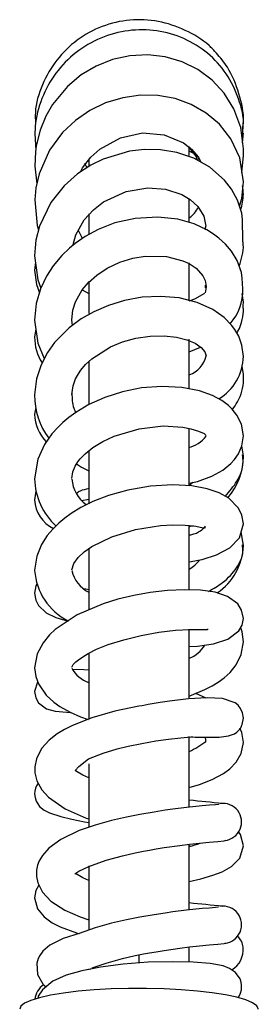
# Model space of a CAD drawing. Header units: millimetres. Extents: x 3931.57 to 3931.62, y 2341.392 to 2342.049.
# Tile 3 of 3: x 3931.579 to 3931.611, y 2341.917 to 2342.049. Entities that reach past the tile are written whole.
import ezdxf

# ---------------------------------------------------------------- set-up
doc = ezdxf.new("R2010")
doc.units = ezdxf.units.MM
doc.layers.add('SANINDUSA', color=3, linetype='Continuous')

msp = doc.modelspace()

# ---------------------------------------------------------------- linework, layer by layer
at = {"layer": 'SANINDUSA'}
for p, q in [((3931.609094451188, 2342.032491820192), (3931.60919368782, 2342.033842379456)), ((3931.601946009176, 2342.030786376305), (3931.601946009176, 2342.031992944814)), ((3931.581330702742, 2342.031271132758), (3931.581235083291, 2342.029334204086)), ((3931.602553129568, 2342.031046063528), (3931.601946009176, 2342.031384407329)), ((3931.609001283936, 2342.028497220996), (3931.609196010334, 2342.030804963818)), ((3931.609195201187, 2342.030792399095), (3931.609194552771, 2342.031666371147)), ((3931.581235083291, 2342.029334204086), (3931.581480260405, 2342.026963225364)), ((3931.588446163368, 2342.030307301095), (3931.588446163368, 2342.029317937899)), ((3931.601946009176, 2342.021934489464), (3931.601946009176, 2342.025020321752)), ((3931.588446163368, 2342.022943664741), (3931.588446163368, 2342.020269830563)), ((3931.609125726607, 2342.019386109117), (3931.609066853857, 2342.02218262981)), ((3931.587617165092, 2342.019649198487), (3931.587065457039, 2342.02072899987)), ((3931.581288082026, 2342.018379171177), (3931.58119837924, 2342.017306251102)), ((3931.58131322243, 2342.016420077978), (3931.581197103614, 2342.01540399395)), ((3931.601946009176, 2342.011279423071), (3931.601946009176, 2342.016374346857)), ((3931.588446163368, 2342.01390685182), (3931.588446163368, 2342.009589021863)), ((3931.609142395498, 2342.012879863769), (3931.609049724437, 2342.014305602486)), ((3931.587581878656, 2342.0127665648), (3931.588446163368, 2342.012246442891)), ((3931.604196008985, 2342.013142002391), (3931.60405713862, 2342.012353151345)), ((3931.609193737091, 2342.011091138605), (3931.609033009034, 2342.01226894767)), ((3931.609158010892, 2342.010647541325), (3931.609193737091, 2342.011091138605)), ((3931.586269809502, 2342.007989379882), (3931.586196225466, 2342.008722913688)), ((3931.5813587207, 2342.007530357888), (3931.581198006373, 2342.006411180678)), ((3931.601946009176, 2341.99958059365), (3931.601946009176, 2342.006130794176)), ((3931.601946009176, 2342.004446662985), (3931.603462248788, 2342.005067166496)), ((3931.588446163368, 2342.003132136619), (3931.588446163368, 2341.997443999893)), ((3931.609195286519, 2342.001408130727), (3931.609048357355, 2342.002520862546)), ((3931.581354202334, 2341.996984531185), (3931.581196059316, 2341.996083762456)), ((3931.601946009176, 2341.986604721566), (3931.601946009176, 2341.994169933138)), ((3931.588446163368, 2341.991218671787), (3931.588446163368, 2341.984048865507)), ((3931.609194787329, 2341.990461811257), (3931.608994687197, 2341.991817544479)), ((3931.587506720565, 2341.984497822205), (3931.588446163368, 2341.984662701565)), ((3931.601928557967, 2341.980963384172), (3931.602200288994, 2341.981106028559)), ((3931.601946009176, 2341.972489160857), (3931.601946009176, 2341.981188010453)), ((3931.609194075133, 2341.97841854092), (3931.608907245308, 2341.980349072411)), ((3931.588446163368, 2341.978077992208), (3931.588446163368, 2341.969838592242)), ((3931.588446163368, 2341.972516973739), (3931.587890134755, 2341.972612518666)), ((3931.601946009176, 2341.957893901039), (3931.601946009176, 2341.967243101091)), ((3931.588446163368, 2341.964025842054), (3931.588446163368, 2341.95511957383)), ((3931.604182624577, 2341.957977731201), (3931.602840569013, 2341.958603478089)), ((3931.601946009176, 2341.945971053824), (3931.601946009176, 2341.952809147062)), ((3931.588446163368, 2341.949166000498), (3931.588446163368, 2341.945971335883)), ((3931.588446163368, 2341.945971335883), (3931.588446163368, 2341.940621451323)), ((3931.601946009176, 2341.943330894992), (3931.601946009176, 2341.945971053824)), ((3931.601946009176, 2341.929543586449), (3931.601946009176, 2341.938369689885)), ((3931.601946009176, 2341.938170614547), (3931.602125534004, 2341.938109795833)), ((3931.588446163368, 2341.935466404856), (3931.588446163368, 2341.926834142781)), ((3931.601946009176, 2341.922543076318), (3931.601946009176, 2341.924582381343))]:
    msp.add_line(p, q, dxfattribs=at)
at = {"layer": 'SANINDUSA', "flags": 128}
for points in [[(3931.609194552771, 2342.031666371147), (3931.608846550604, 2342.034536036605), (3931.607931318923, 2342.037052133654), (3931.606624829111, 2342.039156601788), (3931.604996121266, 2342.040911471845), (3931.603087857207, 2342.042319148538), (3931.600978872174, 2342.043357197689), (3931.598722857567, 2342.04401747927), (3931.59636510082, 2342.044288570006), (3931.593975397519, 2342.044165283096), (3931.591639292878, 2342.04364954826), (3931.589449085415, 2342.042776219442), (3931.587455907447, 2342.041592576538), (3931.585592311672, 2342.040037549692), (3931.583613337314, 2342.037644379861), (3931.582697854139, 2342.036059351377), (3931.581931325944, 2342.034196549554), (3931.581398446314, 2342.032064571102), (3931.581330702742, 2342.031271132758)], [(3931.60919537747, 2342.027244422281), (3931.608697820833, 2342.030455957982), (3931.607506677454, 2342.033036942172), (3931.605991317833, 2342.034971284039), (3931.604220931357, 2342.036482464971), (3931.60220753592, 2342.037639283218), (3931.600027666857, 2342.038419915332), (3931.597735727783, 2342.038831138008), (3931.595374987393, 2342.038870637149), (3931.593008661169, 2342.038536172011), (3931.590718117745, 2342.03783998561), (3931.588595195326, 2342.036813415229), (3931.586687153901, 2342.035501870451), (3931.584948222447, 2342.033863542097), (3931.583210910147, 2342.031519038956), (3931.581795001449, 2342.028339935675), (3931.581360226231, 2342.026438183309), (3931.581236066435, 2342.024843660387)], [(3931.587364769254, 2342.028601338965), (3931.587624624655, 2342.029145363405), (3931.588749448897, 2342.030578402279), (3931.589942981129, 2342.031654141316), (3931.592692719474, 2342.033176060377), (3931.595671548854, 2342.033806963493), (3931.598592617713, 2342.033558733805), (3931.601164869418, 2342.032475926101), (3931.602227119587, 2342.031647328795), (3931.603165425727, 2342.030549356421), (3931.603491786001, 2342.029889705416)], [(3931.601876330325, 2342.031920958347), (3931.602776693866, 2342.030757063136), (3931.602937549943, 2342.030414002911)], [(3931.609066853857, 2342.02218262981), (3931.608973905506, 2342.023032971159), (3931.608398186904, 2342.024793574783), (3931.607586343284, 2342.02627691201), (3931.606648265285, 2342.027489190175), (3931.604674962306, 2342.029228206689), (3931.60252831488, 2342.030428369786), (3931.600290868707, 2342.031189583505), (3931.598068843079, 2342.031557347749), (3931.595933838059, 2342.031596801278), (3931.593924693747, 2342.03136801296), (3931.590408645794, 2342.030317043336), (3931.588733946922, 2342.0294904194), (3931.586941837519, 2342.028312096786), (3931.58513826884, 2342.026713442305), (3931.583354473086, 2342.024468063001), (3931.581850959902, 2342.021323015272), (3931.58137486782, 2342.01940930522), (3931.581288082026, 2342.018379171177)], [(3931.608656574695, 2342.024003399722), (3931.6089700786, 2342.025031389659), (3931.60919537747, 2342.027244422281)], [(3931.586345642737, 2342.018785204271), (3931.586349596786, 2342.018823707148), (3931.586731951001, 2342.020125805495), (3931.587854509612, 2342.022156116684), (3931.589076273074, 2342.023514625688), (3931.590449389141, 2342.024584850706), (3931.593468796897, 2342.025978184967), (3931.596371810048, 2342.026458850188), (3931.598752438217, 2342.026285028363), (3931.60095480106, 2342.02555872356), (3931.60206404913, 2342.024885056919), (3931.603084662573, 2342.023936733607), (3931.603870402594, 2342.022661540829), (3931.604151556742, 2342.021281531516)], [(3931.581236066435, 2342.024843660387), (3931.581531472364, 2342.021371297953), (3931.581721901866, 2342.020804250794)], [(3931.609049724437, 2342.014305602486), (3931.608948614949, 2342.015092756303), (3931.608348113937, 2342.016686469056), (3931.607583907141, 2342.017937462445), (3931.60680329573, 2342.018869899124), (3931.605923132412, 2342.019690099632), (3931.605184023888, 2342.020250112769), (3931.604284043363, 2342.020813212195), (3931.602575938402, 2342.021607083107), (3931.60039012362, 2342.022227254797), (3931.59770998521, 2342.022528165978), (3931.594680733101, 2342.0223488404), (3931.591968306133, 2342.021733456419), (3931.589732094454, 2342.020860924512), (3931.587972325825, 2342.01989692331), (3931.586647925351, 2342.018973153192), (3931.585877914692, 2342.018337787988), (3931.584868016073, 2342.017364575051), (3931.583694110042, 2342.01596197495), (3931.582801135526, 2342.014587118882), (3931.582003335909, 2342.012912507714), (3931.581423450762, 2342.010934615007), (3931.581197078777, 2342.008678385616)], [(3931.58119837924, 2342.017306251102), (3931.581613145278, 2342.0141057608), (3931.582047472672, 2342.013005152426)], [(3931.586196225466, 2342.008722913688), (3931.586341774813, 2342.010039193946), (3931.586684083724, 2342.011152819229), (3931.587574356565, 2342.012757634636), (3931.588419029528, 2342.013760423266), (3931.58951994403, 2342.014740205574), (3931.590938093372, 2342.015677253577), (3931.592643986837, 2342.016477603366), (3931.594383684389, 2342.017007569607), (3931.596035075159, 2342.017275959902), (3931.598862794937, 2342.01722864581), (3931.601067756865, 2342.016667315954), (3931.601926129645, 2342.016271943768), (3931.602850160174, 2342.015662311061), (3931.603762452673, 2342.014658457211), (3931.604069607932, 2342.013992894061), (3931.604194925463, 2342.013214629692)], [(3931.581195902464, 2342.015393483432), (3931.581426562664, 2342.013485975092), (3931.581834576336, 2342.012336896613)], [(3931.601946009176, 2342.011267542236), (3931.60270137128, 2342.011560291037), (3931.604016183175, 2342.012329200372)], [(3931.609193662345, 2342.003833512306), (3931.609008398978, 2342.00533200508), (3931.608578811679, 2342.006525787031), (3931.608071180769, 2342.00741804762), (3931.607609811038, 2342.008036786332), (3931.606614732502, 2342.009046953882), (3931.605116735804, 2342.010102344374), (3931.603004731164, 2342.011059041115), (3931.600586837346, 2342.011667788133), (3931.598095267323, 2342.011883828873), (3931.595629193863, 2342.011754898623), (3931.593266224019, 2342.011328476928), (3931.591089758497, 2342.010664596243), (3931.589142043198, 2342.009822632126), (3931.587441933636, 2342.008851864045), (3931.585831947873, 2342.007667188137), (3931.583882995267, 2342.005706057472), (3931.582908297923, 2342.004344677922), (3931.582052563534, 2342.00270634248), (3931.581434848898, 2342.000797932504), (3931.581197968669, 2341.998652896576)], [(3931.581196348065, 2342.008675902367), (3931.581634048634, 2342.005587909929), (3931.582498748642, 2342.003560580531)], [(3931.586197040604, 2341.998709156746), (3931.586348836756, 2341.999871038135), (3931.58668076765, 2342.000803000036), (3931.587065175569, 2342.00150903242), (3931.587398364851, 2342.001993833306), (3931.588008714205, 2342.002718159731), (3931.588855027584, 2342.00351166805), (3931.591353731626, 2342.005105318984), (3931.592963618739, 2342.005764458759), (3931.594765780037, 2342.006257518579), (3931.596692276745, 2342.006543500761), (3931.598569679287, 2342.006589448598), (3931.600236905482, 2342.006412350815), (3931.601627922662, 2342.006054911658), (3931.602709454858, 2342.005581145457), (3931.603523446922, 2342.005025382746), (3931.604024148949, 2342.004444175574), (3931.604195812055, 2342.003881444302)], [(3931.609195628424, 2341.993155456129), (3931.608923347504, 2341.994729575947), (3931.608333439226, 2341.995923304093), (3931.607693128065, 2341.996743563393), (3931.607180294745, 2341.997242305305), (3931.606312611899, 2341.997896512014), (3931.605056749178, 2341.998581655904), (3931.603298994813, 2341.999214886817), (3931.600944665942, 2341.999670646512), (3931.598238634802, 2341.999803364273), (3931.595544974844, 2341.999592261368), (3931.592973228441, 2341.999083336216), (3931.590602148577, 2341.998318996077), (3931.588487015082, 2341.99735809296), (3931.586740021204, 2341.996318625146), (3931.585784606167, 2341.995626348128), (3931.584981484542, 2341.994955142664), (3931.5842889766, 2341.9942919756), (3931.583517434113, 2341.993427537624), (3931.582535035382, 2341.992025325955), (3931.581621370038, 2341.990015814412), (3931.581196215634, 2341.987400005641)], [(3931.586197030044, 2341.9874533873), (3931.586335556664, 2341.988351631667), (3931.586638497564, 2341.989089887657), (3931.586993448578, 2341.98966503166), (3931.587310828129, 2341.990073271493), (3931.587987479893, 2341.990772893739), (3931.588999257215, 2341.991581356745), (3931.590330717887, 2341.99239843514), (3931.591849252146, 2341.993109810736), (3931.595205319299, 2341.994117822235), (3931.598449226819, 2341.994487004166), (3931.60106124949, 2341.994324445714), (3931.602127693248, 2341.994106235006), (3931.603166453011, 2341.993791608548), (3931.603914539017, 2341.993482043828), (3931.604194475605, 2341.993222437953)], [(3931.601946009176, 2341.986809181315), (3931.603047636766, 2341.98704640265), (3931.604966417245, 2341.987752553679), (3931.606443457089, 2341.988575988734), (3931.607523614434, 2341.989451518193), (3931.608015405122, 2341.989990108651), (3931.608549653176, 2341.990770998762), (3931.608999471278, 2341.991828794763), (3931.609193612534, 2341.993166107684)], [(3931.586827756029, 2341.989396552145), (3931.587497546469, 2341.988953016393), (3931.588446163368, 2341.98848945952)], [(3931.602424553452, 2341.986912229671), (3931.602420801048, 2341.986908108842), (3931.601881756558, 2341.986472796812)], [(3931.581396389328, 2341.985763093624), (3931.581378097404, 2341.9857231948), (3931.581198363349, 2341.984562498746)], [(3931.60919432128, 2341.981378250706), (3931.609003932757, 2341.982523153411), (3931.608532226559, 2341.983476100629), (3931.607245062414, 2341.984779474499), (3931.605947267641, 2341.98550283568), (3931.604330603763, 2341.986058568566), (3931.602268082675, 2341.986450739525), (3931.599733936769, 2341.986595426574), (3931.596745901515, 2341.986404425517), (3931.593715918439, 2341.985874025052), (3931.591122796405, 2341.985144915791), (3931.589025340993, 2341.984332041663), (3931.587407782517, 2341.98352947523), (3931.586095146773, 2341.982731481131), (3931.585245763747, 2341.982122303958), (3931.584427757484, 2341.981442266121), (3931.58362744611, 2341.980654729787), (3931.582896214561, 2341.979779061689), (3931.582120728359, 2341.978570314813), (3931.581474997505, 2341.977010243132), (3931.581198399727, 2341.975118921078)], [(3931.586196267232, 2341.975176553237), (3931.586440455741, 2341.976031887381), (3931.587045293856, 2341.976848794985), (3931.587849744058, 2341.977583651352), (3931.588880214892, 2341.978303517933), (3931.591542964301, 2341.979618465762), (3931.59472586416, 2341.980586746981), (3931.59806996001, 2341.981119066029), (3931.59974358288, 2341.981220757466), (3931.601373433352, 2341.981197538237), (3931.602823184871, 2341.981037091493), (3931.603822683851, 2341.980834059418), (3931.60410502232, 2341.980875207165)], [(3931.602466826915, 2341.981076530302), (3931.602449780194, 2341.981070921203), (3931.601928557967, 2341.980963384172)], [(3931.601946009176, 2341.976257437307), (3931.603681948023, 2341.976568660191), (3931.605609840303, 2341.977177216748), (3931.607363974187, 2341.978124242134), (3931.608664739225, 2341.979499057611), (3931.609195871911, 2341.981360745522)], [(3931.609194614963, 2341.968654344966), (3931.608962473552, 2341.969776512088), (3931.608436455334, 2341.970624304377), (3931.607081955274, 2341.971620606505), (3931.60540275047, 2341.972168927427), (3931.603464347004, 2341.972438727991), (3931.601294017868, 2341.972505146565), (3931.59900783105, 2341.972397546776), (3931.596711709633, 2341.972136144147), (3931.594486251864, 2341.97174246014), (3931.592361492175, 2341.97122787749), (3931.590374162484, 2341.970607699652), (3931.586919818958, 2341.969137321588), (3931.58394823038, 2341.967173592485), (3931.583206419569, 2341.966463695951), (3931.582334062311, 2341.965384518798), (3931.581551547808, 2341.963900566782), (3931.581196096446, 2341.962036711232)], [(3931.581477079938, 2341.973267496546), (3931.581366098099, 2341.973048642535), (3931.581196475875, 2341.972063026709)], [(3931.581196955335, 2341.972063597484), (3931.581351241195, 2341.971126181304), (3931.581724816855, 2341.970382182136), (3931.582727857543, 2341.96942729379), (3931.584046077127, 2341.968782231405), (3931.585711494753, 2341.968316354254)], [(3931.601946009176, 2341.964891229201), (3931.603027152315, 2341.964941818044), (3931.605199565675, 2341.96525742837), (3931.607109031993, 2341.965879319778), (3931.608579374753, 2341.9669825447), (3931.609026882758, 2341.967759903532), (3931.609194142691, 2341.968667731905)], [(3931.586197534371, 2341.962107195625), (3931.58637117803, 2341.962485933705), (3931.58672009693, 2341.96282358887), (3931.587072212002, 2341.963103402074), (3931.587665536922, 2341.96352631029), (3931.588397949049, 2341.963966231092), (3931.589503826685, 2341.964517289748), (3931.59107540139, 2341.965151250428), (3931.593154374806, 2341.965810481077), (3931.595506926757, 2341.966384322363), (3931.597871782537, 2341.966812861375), (3931.600094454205, 2341.967080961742), (3931.60202583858, 2341.967188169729), (3931.603540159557, 2341.967177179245), (3931.604381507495, 2341.967166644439), (3931.604470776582, 2341.967262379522)], [(3931.609195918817, 2341.965532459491), (3931.609028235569, 2341.966877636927), (3931.608832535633, 2341.967422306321)], [(3931.601946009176, 2341.95825161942), (3931.602244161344, 2341.958350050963), (3931.604032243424, 2341.959109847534), (3931.605000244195, 2341.959614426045), (3931.605807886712, 2341.960107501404), (3931.606626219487, 2341.960703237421), (3931.607414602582, 2341.961420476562), (3931.608233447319, 2341.962437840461), (3931.6089077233, 2341.96380769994), (3931.609196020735, 2341.965540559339)], [(3931.581198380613, 2341.962040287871), (3931.581342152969, 2341.960876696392), (3931.581707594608, 2341.959872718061), (3931.582755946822, 2341.95835168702), (3931.583783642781, 2341.957404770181), (3931.584587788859, 2341.956834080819), (3931.58596188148, 2341.956066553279), (3931.587339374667, 2341.955462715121), (3931.588368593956, 2341.955107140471)], [(3931.588446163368, 2341.961739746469), (3931.587807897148, 2341.961778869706), (3931.586282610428, 2341.961791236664)], [(3931.58160953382, 2341.960142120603), (3931.581587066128, 2341.960119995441), (3931.581197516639, 2341.958847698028)], [(3931.581197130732, 2341.958849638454), (3931.581351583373, 2341.957991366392), (3931.581726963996, 2341.957322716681), (3931.582772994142, 2341.956549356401), (3931.583967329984, 2341.956229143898), (3931.585499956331, 2341.956061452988), (3931.586012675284, 2341.956044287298)], [(3931.60919536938, 2341.955283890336), (3931.609086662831, 2341.956003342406), (3931.608823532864, 2341.956589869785), (3931.60848077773, 2341.957029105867), (3931.60811013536, 2341.957335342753), (3931.606415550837, 2341.957907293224), (3931.604356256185, 2341.957986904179), (3931.601854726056, 2341.957854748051), (3931.599282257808, 2341.9575553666), (3931.598040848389, 2341.957369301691), (3931.596447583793, 2341.957101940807), (3931.595639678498, 2341.956945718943)], [(3931.595640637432, 2341.95694587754), (3931.595184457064, 2341.956870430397), (3931.591942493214, 2341.956197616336), (3931.588877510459, 2341.955306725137), (3931.586292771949, 2341.954293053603), (3931.585215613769, 2341.953761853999), (3931.584226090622, 2341.953168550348), (3931.583156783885, 2341.952339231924), (3931.582137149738, 2341.951203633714), (3931.581429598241, 2341.94984215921), (3931.581208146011, 2341.948764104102), (3931.581227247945, 2341.947927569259), (3931.581500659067, 2341.946847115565), (3931.582147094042, 2341.945665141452), (3931.583039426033, 2341.944659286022), (3931.585274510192, 2341.943094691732), (3931.588108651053, 2341.94185895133), (3931.588446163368, 2341.94174702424)], [(3931.608944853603, 2341.954244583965), (3931.609046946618, 2341.954438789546), (3931.609193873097, 2341.955274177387)], [(3931.604379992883, 2341.952719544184), (3931.605948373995, 2341.952730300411), (3931.60721911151, 2341.952884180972), (3931.608020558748, 2341.953181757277), (3931.608311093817, 2341.953380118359), (3931.608550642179, 2341.953605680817), (3931.608752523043, 2341.953858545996), (3931.608932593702, 2341.954161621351), (3931.608954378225, 2341.954229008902)], [(3931.609193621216, 2341.952024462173), (3931.608982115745, 2341.95333747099), (3931.608704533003, 2341.95394705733)], [(3931.588424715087, 2341.949800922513), (3931.590402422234, 2341.950582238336), (3931.592255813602, 2341.951149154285), (3931.593760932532, 2341.951524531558), (3931.595556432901, 2341.95188869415), (3931.597441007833, 2341.952214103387), (3931.599139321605, 2341.952462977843), (3931.600785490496, 2341.952658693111), (3931.602129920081, 2341.952770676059)], [(3931.601946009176, 2341.945970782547), (3931.603303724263, 2341.946388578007), (3931.604992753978, 2341.947055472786), (3931.606515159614, 2341.94787061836), (3931.607375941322, 2341.948499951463), (3931.608229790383, 2341.949373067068), (3931.608910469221, 2341.950544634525), (3931.60919369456, 2341.952025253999)], [(3931.586655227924, 2341.948245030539), (3931.587138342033, 2341.948777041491), (3931.588424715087, 2341.949800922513)], [(3931.588446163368, 2341.947288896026), (3931.587653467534, 2341.947632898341), (3931.586697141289, 2341.948207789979), (3931.586655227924, 2341.948245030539)], [(3931.581197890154, 2341.945110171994), (3931.581250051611, 2341.944609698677), (3931.581388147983, 2341.944159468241), (3931.581841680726, 2341.943435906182), (3931.582457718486, 2341.942929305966), (3931.583176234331, 2341.942563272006), (3931.584693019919, 2341.942079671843), (3931.586176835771, 2341.941740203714), (3931.587891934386, 2341.941383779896), (3931.588446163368, 2341.941272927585)], [(3931.605855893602, 2341.943723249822), (3931.605879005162, 2341.943712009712), (3931.605438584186, 2341.94365554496), (3931.604647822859, 2341.943582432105), (3931.603669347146, 2341.943503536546), (3931.601551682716, 2341.943291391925), (3931.599745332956, 2341.943058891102), (3931.598694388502, 2341.942909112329), (3931.597216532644, 2341.942683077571), (3931.595290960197, 2341.942361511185), (3931.593519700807, 2341.942011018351), (3931.591493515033, 2341.941533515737), (3931.589317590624, 2341.940919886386), (3931.587163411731, 2341.940182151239)], [(3931.587163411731, 2341.94018215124), (3931.584704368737, 2341.93900682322), (3931.583112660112, 2341.937839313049), (3931.582232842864, 2341.936853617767), (3931.581808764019, 2341.936125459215), (3931.581592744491, 2341.93555604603), (3931.581450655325, 2341.934866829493), (3931.581446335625, 2341.934015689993), (3931.58162467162, 2341.933174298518), (3931.582253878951, 2341.931933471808), (3931.58338478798, 2341.930732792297), (3931.585238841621, 2341.929527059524), (3931.587315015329, 2341.928606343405), (3931.588446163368, 2341.928212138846)], [(3931.609195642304, 2341.938147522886), (3931.608811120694, 2341.939673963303), (3931.608572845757, 2341.939999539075)], [(3931.588448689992, 2341.935373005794), (3931.590776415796, 2341.936207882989), (3931.592973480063, 2341.936822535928), (3931.594694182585, 2341.937216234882), (3931.595805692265, 2341.937434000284), (3931.596588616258, 2341.937572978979), (3931.597486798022, 2341.937725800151), (3931.598570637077, 2341.937900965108), (3931.600672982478, 2341.938208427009), (3931.601959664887, 2341.938371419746), (3931.603304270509, 2341.938514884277), (3931.604611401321, 2341.93862915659), (3931.605782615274, 2341.938738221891), (3931.606613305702, 2341.938830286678), (3931.606867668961, 2341.938885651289)], [(3931.601946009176, 2341.933378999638), (3931.60346936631, 2341.933731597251), (3931.60510323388, 2341.934196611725), (3931.606368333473, 2341.934666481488), (3931.607618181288, 2341.935357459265), (3931.608703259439, 2341.936473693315), (3931.609195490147, 2341.938144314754)], [(3931.586577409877, 2341.934372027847), (3931.587138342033, 2341.934750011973), (3931.588448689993, 2341.935373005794)], [(3931.588446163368, 2341.933501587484), (3931.587653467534, 2341.933845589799), (3931.586697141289, 2341.934420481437)], [(3931.581779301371, 2341.932869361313), (3931.581372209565, 2341.932135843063), (3931.581196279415, 2341.931160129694)], [(3931.581196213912, 2341.93116040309), (3931.581587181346, 2341.929711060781), (3931.58248372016, 2341.928597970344), (3931.583561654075, 2341.927824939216), (3931.58463318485, 2341.927288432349), (3931.5868239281, 2341.926477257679), (3931.587188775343, 2341.926368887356)], [(3931.605855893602, 2341.92993594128), (3931.605879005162, 2341.92992470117), (3931.605438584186, 2341.929868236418), (3931.604647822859, 2341.929795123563), (3931.603669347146, 2341.929716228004), (3931.601551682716, 2341.929504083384), (3931.599745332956, 2341.92927158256), (3931.598694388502, 2341.929121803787), (3931.597216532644, 2341.928895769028), (3931.595290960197, 2341.928574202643), (3931.593519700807, 2341.928223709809), (3931.591493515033, 2341.927746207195), (3931.589317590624, 2341.927132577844), (3931.587163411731, 2341.926394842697)], [(3931.587304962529, 2341.926403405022), (3931.585023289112, 2341.925725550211), (3931.58323933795, 2341.924812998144), (3931.582300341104, 2341.924020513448), (3931.581877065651, 2341.923448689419), (3931.581663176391, 2341.923013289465), (3931.581480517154, 2341.922391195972), (3931.58156429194, 2341.920876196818), (3931.582350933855, 2341.919531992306), (3931.582730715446, 2341.919237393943)], [(3931.588921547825, 2341.921755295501), (3931.590776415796, 2341.922420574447), (3931.592973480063, 2341.923035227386), (3931.594694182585, 2341.92342892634), (3931.595805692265, 2341.923646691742), (3931.596588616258, 2341.923785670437), (3931.597486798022, 2341.923938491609), (3931.598570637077, 2341.924113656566), (3931.600672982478, 2341.924421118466), (3931.601959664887, 2341.924584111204), (3931.603304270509, 2341.924727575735), (3931.604611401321, 2341.924841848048), (3931.605782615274, 2341.924950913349), (3931.606613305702, 2341.925042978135), (3931.606867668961, 2341.925098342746)], [(3931.608475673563, 2341.917727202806), (3931.608499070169, 2341.917753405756), (3931.608692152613, 2341.918074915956), (3931.60881655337, 2341.918368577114), (3931.608929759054, 2341.918804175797), (3931.608960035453, 2341.919428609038), (3931.608894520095, 2341.919852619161), (3931.608742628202, 2341.920297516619), (3931.608153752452, 2341.921127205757), (3931.607336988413, 2341.921702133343), (3931.606470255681, 2341.922035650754), (3931.604729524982, 2341.922351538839), (3931.602444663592, 2341.922531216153), (3931.599662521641, 2341.922597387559), (3931.59643547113, 2341.922515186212), (3931.593079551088, 2341.922249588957), (3931.590035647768, 2341.921847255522), (3931.587525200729, 2341.921368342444), (3931.585409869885, 2341.920769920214), (3931.58364519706, 2341.91998030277), (3931.582242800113, 2341.918841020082), (3931.581694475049, 2341.917956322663), (3931.581616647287, 2341.917657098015)], [(3931.588321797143, 2341.921546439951), (3931.588531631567, 2341.921596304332), (3931.588745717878, 2341.921644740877)], [(3931.611196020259, 2341.916231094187), (3931.611194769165, 2341.916265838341), (3931.610986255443, 2341.916679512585), (3931.61042501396, 2341.917083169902), (3931.609523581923, 2341.917467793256), (3931.608302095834, 2341.917824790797), (3931.606787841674, 2341.918146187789), (3931.605014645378, 2341.918424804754), (3931.603022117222, 2341.918654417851), (3931.600854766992, 2341.9188298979), (3931.598561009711, 2341.91894732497), (3931.596192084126, 2341.919004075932), (3931.59380090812, 2341.918998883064), (3931.591440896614, 2341.918931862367), (3931.589164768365, 2341.91880451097), (3931.587023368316, 2341.918619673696), (3931.585064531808, 2341.918381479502), (3931.58333201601, 2341.918095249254), (3931.581864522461, 2341.917767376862), (3931.580694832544, 2341.917405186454), (3931.579849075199, 2341.917016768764), (3931.579346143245, 2341.916610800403), (3931.579196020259, 2341.916231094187)]]:
    msp.add_lwpolyline(points, dxfattribs=at)
at = {"layer": 'SANINDUSA'}
for centre, radius, start, end in [((3931.599583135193, 2342.025688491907), 0.004022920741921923, 305.9693829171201, 332.4767874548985), ((3931.602352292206, 2342.012723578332), 0.006791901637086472, 318.4224561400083, 1.318524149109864), ((3931.587293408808, 2342.006308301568), 0.00609595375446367, 178.9919077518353, 213.1803717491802), ((3931.600662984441, 2342.004732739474), 0.003633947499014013, 290.6749845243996, 346.451886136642), ((3931.602260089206, 2342.00401525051), 0.006938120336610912, 301.7516347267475, 358.4585614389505), ((3931.59054275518, 2341.998504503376), 0.00934635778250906, 179.0789341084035, 217.2911976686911), ((3931.586637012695, 2341.996170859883), 0.005441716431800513, 181.0056139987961, 224.6008303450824), ((3931.601054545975, 2341.995466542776), 0.003921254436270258, 281.3720664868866, 323.232902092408), ((3931.600431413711, 2341.990495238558), 0.008764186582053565, 319.8454314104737, 359.7455598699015), ((3931.590092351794, 2341.987599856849), 0.008897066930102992, 181.3075788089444, 227.2179883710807), ((3931.590949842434, 2341.987768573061), 0.004771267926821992, 184.9185117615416, 233.2186556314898), ((3931.585673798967, 2341.98476084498), 0.004480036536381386, 182.511603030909, 243.9842106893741), ((3931.601260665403, 2341.978680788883), 0.007937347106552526, 303.7534733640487, 358.1143102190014), ((3931.599749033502, 2341.979176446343), 0.0044689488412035, 299.4463944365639, 323.3046792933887), ((3931.589435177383, 2341.975691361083), 0.008259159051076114, 184.0262676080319, 243.0711490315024), ((3931.590415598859, 2341.976036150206), 0.004325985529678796, 192.8258826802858, 242.9185243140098), ((3931.600345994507, 2341.967263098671), 0.004266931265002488, 292.0230880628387, 329.3115437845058), ((3931.58969936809, 2341.963811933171), 0.003948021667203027, 207.4572425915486, 251.4926685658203), ((3931.604046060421, 2341.984940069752), 0.0322264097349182, 266.5912570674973, 270.88339304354), ((3931.592203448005, 2341.96976338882), 0.02131190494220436, 297.2028220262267, 304.1745205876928), ((3931.583514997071, 2341.945141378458), 0.002317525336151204, 142.8425640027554, 180.7861308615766), ((3931.577436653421, 2341.68455103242), 0.260869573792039, 83.62669501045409, 84.60896561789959), ((3931.606449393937, 2341.9413457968), 0.002499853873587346, 276.0476290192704, 98.28953876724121), ((3931.598853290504, 2341.950119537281), 0.01245206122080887, 284.3810792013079, 291.3511787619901), ((3931.577436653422, 2341.670763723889), 0.2608695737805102, 83.62669501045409, 84.60896561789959), ((3931.606449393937, 2341.927558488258), 0.002499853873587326, 276.0476290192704, 98.28953876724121), ((3931.607151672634, 2341.924414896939), 0.002007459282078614, 3.184441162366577, 51.26988222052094), ((3931.60602436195, 2341.924195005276), 0.003144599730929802, 300.7799231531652, 6.026881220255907), ((3931.583981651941, 2341.917241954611), 0.002769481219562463, 125.1937799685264, 174.1665936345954)]:
    msp.add_arc(centre, radius, start, end, dxfattribs=at)
for points, knots in [([(3931.609088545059, 2342.034417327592), (3931.609129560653, 2342.034709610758), (3931.609348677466, 2342.036271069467), (3931.608682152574, 2342.03910839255), (3931.607452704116, 2342.042268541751), (3931.605779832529, 2342.044327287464), (3931.604101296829, 2342.046115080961), (3931.601425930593, 2342.047707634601), (3931.597814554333, 2342.048957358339), (3931.593953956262, 2342.049125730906), (3931.590202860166, 2342.048255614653), (3931.586816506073, 2342.046403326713), (3931.58402962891, 2342.043695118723), (3931.582139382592, 2342.040337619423), (3931.581203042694, 2342.037375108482), (3931.581300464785, 2342.035623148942), (3931.581317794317, 2342.035157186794)], [0, 0, 0, 0, 0.01948368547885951, 0.1040873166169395, 0.1886554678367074, 0.2408928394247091, 0.2732103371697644, 0.3577752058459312, 0.4423048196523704, 0.526854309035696, 0.6113887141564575, 0.6959190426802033, 0.7804911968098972, 0.8650486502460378, 0.9496296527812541, 0.980328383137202, 0.980328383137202, 0.980328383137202, 0.980328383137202]), ([(3931.609162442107, 2342.034516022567), (3931.609171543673, 2342.034595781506), (3931.609321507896, 2342.035909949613), (3931.608631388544, 2342.038469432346), (3931.607063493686, 2342.041842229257), (3931.604498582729, 2342.044636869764), (3931.601281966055, 2342.046629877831), (3931.597611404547, 2342.047681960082), (3931.593759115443, 2342.047706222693), (3931.590011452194, 2342.046706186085), (3931.586653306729, 2342.044733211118), (3931.583916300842, 2342.041935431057), (3931.582035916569, 2342.038515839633), (3931.581102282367, 2342.034970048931), (3931.581277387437, 2342.03266197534), (3931.581362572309, 2342.031644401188)], [0, 0, 0, 0, 0.005433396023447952, 0.08952470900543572, 0.1735846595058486, 0.2576581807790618, 0.3416882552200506, 0.4257197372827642, 0.5097604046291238, 0.5937909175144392, 0.6778308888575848, 0.761869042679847, 0.8459414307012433, 0.930016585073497, 0.9962697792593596, 0.9962697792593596, 0.9962697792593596, 0.9962697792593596]), ([(3931.602989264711, 2342.030504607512), (3931.602988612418, 2342.030506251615), (3931.60279253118, 2342.031000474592), (3931.602413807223, 2342.031398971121), (3931.602036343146, 2342.031796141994)], [0, 0, 0, 0, 0.003326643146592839, 1, 1, 1, 1]), ([(3931.602821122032, 2342.030264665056), (3931.602874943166, 2342.030324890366), (3931.602981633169, 2342.030444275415), (3931.603032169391, 2342.030595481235), (3931.603057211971, 2342.030670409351)], [0, 0, 0, 0, 0.5044627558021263, 0.9999999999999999, 0.9999999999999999, 0.9999999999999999, 0.9999999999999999]), ([(3931.608836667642, 2342.02345265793), (3931.609020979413, 2342.024165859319), (3931.60930097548, 2342.02524931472), (3931.609120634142, 2342.02634840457), (3931.609059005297, 2342.026724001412)], [0, 0, 0, 0, 0.6582655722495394, 1, 1, 1, 1]), ([(3931.608637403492, 2342.015918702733), (3931.608941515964, 2342.016881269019), (3931.609303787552, 2342.018027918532), (3931.609150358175, 2342.019198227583), (3931.609125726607, 2342.019386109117)], [0, 0, 0, 0, 0.8394598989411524, 1, 1, 1, 1]), ([(3931.6083251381, 2342.00697166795), (3931.608371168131, 2342.007050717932), (3931.608994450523, 2342.008121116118), (3931.609292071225, 2342.009614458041), (3931.609164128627, 2342.010565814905), (3931.609160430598, 2342.010676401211)], [0, 0, 0, 0, 0.06104689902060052, 0.8266224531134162, 0.9999999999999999, 0.9999999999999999, 0.9999999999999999, 0.9999999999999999]), ([(3931.607723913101, 2341.996704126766), (3931.60796044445, 2341.997042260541), (3931.608814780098, 2341.998263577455), (3931.609276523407, 2341.999973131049), (3931.609214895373, 2342.001187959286), (3931.609195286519, 2342.001408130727)], [0, 0, 0, 0, 0.2282080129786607, 0.8242723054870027, 1, 1, 1, 1]), ([(3931.586206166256, 2341.998870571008), (3931.586207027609, 2341.998190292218), (3931.586208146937, 2341.997306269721), (3931.586626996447, 2341.996493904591), (3931.586723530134, 2341.996306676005)], [0, 0, 0, 0, 0.7695265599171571, 0.9999999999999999, 0.9999999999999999, 0.9999999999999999, 0.9999999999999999]), ([(3931.606772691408, 2341.985042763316), (3931.6073351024, 2341.985707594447), (3931.608549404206, 2341.987143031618), (3931.60926222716, 2341.989102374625), (3931.609113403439, 2341.990299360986), (3931.609075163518, 2341.990606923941)], [0, 0, 0, 0, 0.3906375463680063, 0.8434256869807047, 1, 1, 1, 1]), ([(3931.588446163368, 2341.986084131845), (3931.588028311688, 2341.985990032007), (3931.587300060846, 2341.985826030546), (3931.586961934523, 2341.985543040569), (3931.586817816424, 2341.985422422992)], [0, 0, 0, 0, 0.5737743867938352, 1, 1, 1, 1]), ([(3931.601946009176, 2341.979860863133), (3931.602011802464, 2341.97987207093), (3931.602688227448, 2341.979987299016), (3931.603540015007, 2341.980407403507), (3931.603917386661, 2341.980832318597), (3931.604106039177, 2341.981044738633)], [0, 0, 0, 0, 0.05112774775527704, 0.5256476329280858, 1, 1, 1, 1]), ([(3931.604525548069, 2341.972291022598), (3931.605186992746, 2341.972670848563), (3931.606796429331, 2341.973595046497), (3931.608365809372, 2341.975435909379), (3931.609242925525, 2341.977177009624), (3931.609107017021, 2341.978231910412), (3931.609068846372, 2341.978528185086)], [0, 0, 0, 0, 0.2259680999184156, 0.5498287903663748, 0.8735669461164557, 1, 1, 1, 1]), ([(3931.604110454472, 2341.952071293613), (3931.604151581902, 2341.952251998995), (3931.604200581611, 2341.952467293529), (3931.604048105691, 2341.952687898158), (3931.604023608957, 2341.95272334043)], [0, 0, 0, 0, 0.8393403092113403, 1, 1, 1, 1])]:
    msp.add_open_spline(points, degree=3, knots=knots, dxfattribs=at)
for points in [[(3931.609016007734, 2342.033138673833), (3931.609162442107, 2342.034516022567)], [(3931.603072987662, 2342.030123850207), (3931.603237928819, 2342.03052537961)], [(3931.587893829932, 2342.029692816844), (3931.588229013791, 2342.029158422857)], [(3931.604108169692, 2342.020793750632), (3931.604147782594, 2342.021283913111)], [(3931.604110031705, 2342.013030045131), (3931.604135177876, 2342.013372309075)], [(3931.595196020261, 2341.922417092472), (3931.595196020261, 2341.923527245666)]]:
    msp.add_open_spline(points, degree=1, dxfattribs=at)

doc.saveas('drawing.dxf')
